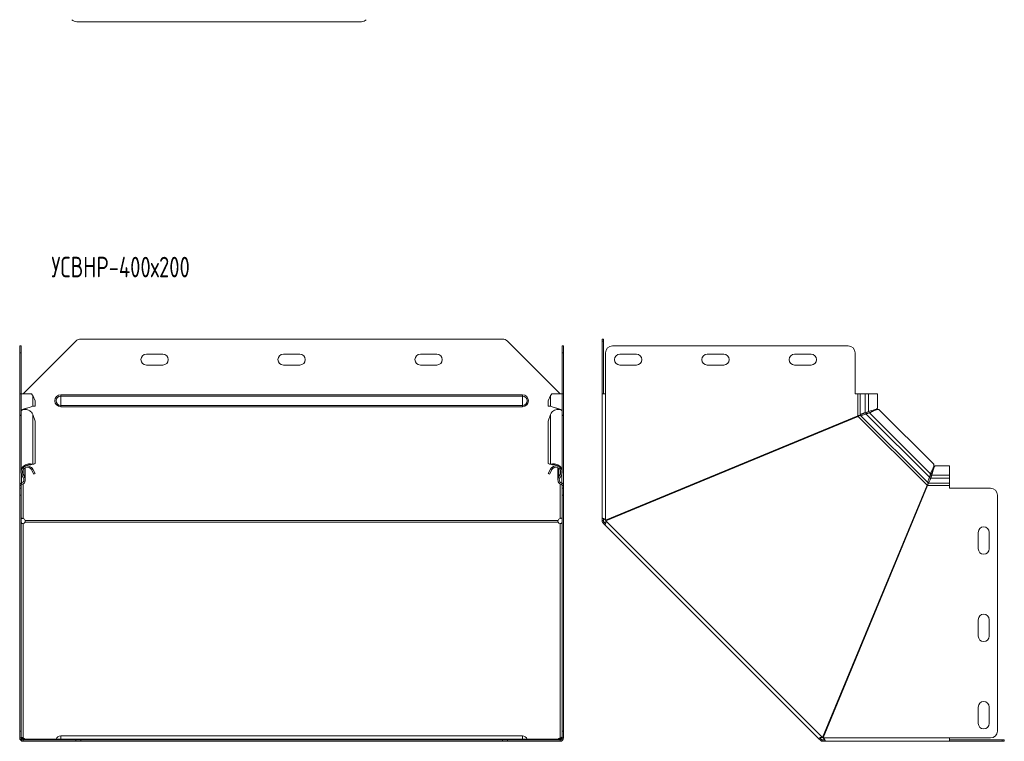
# Model space of a CAD drawing. Header units: millimetres. Extents: x -146 to 780, y -4293 to 292.
# Tile 6 of 11: x -142 to 577, y -2062 to -1535. Entities that reach past the tile are written whole.
import ezdxf

# ---------------------------------------------------------------- set-up
doc = ezdxf.new("R2010")
doc.units = ezdxf.units.MM
doc.styles.add('SLDTEXTSTYLE0', font='TXT', dxfattribs={"width": 0.7, "bigfont": 'bigfont'})

msp = doc.modelspace()

# ---------------------------------------------------------------- linework, layer by layer
at = {"color": 7, "linetype": 'Continuous', "lineweight": 15}
for p, q in [((-100.41, -1536.64), (107.44, -1536.64)), ((-142.02, -1773.25), (-141.02, -1773.25)), ((-142.02, -1778.25), (-142.02, -1773.25)), ((-141.02, -1773.25), (-141.02, -1778.25)), ((-100.98, -1769.72), (-139.52, -1808.25)), ((210.41, -1768.25), (-97.44, -1768.25)), ((252.48, -1808.25), (213.95, -1769.72)), ((253.98, -1773.25), (254.98, -1773.25)), ((253.98, -1778.25), (253.98, -1773.25)), ((254.98, -1773.25), (254.98, -1778.25)), ((283.12, -1768.25), (284.12, -1768.25)), ((283.12, -1769.72), (283.12, -1768.25)), ((283.12, -1769.72), (283.12, -1808.25)), ((284.12, -1768.25), (284.12, -1769.72)), ((284.12, -1769.72), (284.12, -1808.25)), ((462.77, -1773.25), (290.62, -1773.25)), ((-142.02, -1808.25), (-142.02, -1778.25)), ((-141.02, -1808.25), (-141.02, -1778.25)), ((-37.52, -1779.25), (-49.52, -1779.25)), ((62.48, -1779.25), (50.48, -1779.25)), ((162.48, -1779.25), (150.48, -1779.25)), ((253.98, -1808.25), (253.98, -1778.25)), ((254.98, -1808.25), (254.98, -1778.25)), ((285.62, -1778.25), (285.62, -1808.25)), ((308.12, -1779.25), (296.12, -1779.25)), ((371.87, -1779.25), (359.87, -1779.25)), ((435.62, -1779.25), (423.62, -1779.25)), ((467.77, -1808.25), (467.77, -1778.25)), ((-49.52, -1787.25), (-37.52, -1787.25)), ((50.48, -1787.25), (62.48, -1787.25)), ((150.48, -1787.25), (162.48, -1787.25)), ((296.12, -1787.25), (308.12, -1787.25)), ((359.87, -1787.25), (371.87, -1787.25)), ((423.62, -1787.25), (435.62, -1787.25)), ((-142.02, -1824.21), (-142.02, -1808.25)), ((-141.02, -1808.25), (-142.02, -1808.25)), ((-141.02, -1808.25), (-141.02, -1820.52)), ((-133.41, -1808.25), (-141.02, -1808.25)), ((-130.77, -1813.25), (-132.52, -1809.55)), ((245.49, -1809.55), (243.74, -1813.25)), ((253.98, -1808.25), (246.38, -1808.25)), ((253.98, -1820.52), (253.98, -1808.25)), ((254.98, -1808.25), (253.98, -1808.25)), ((254.98, -1824.21), (254.98, -1808.25)), ((283.12, -1899.21), (283.12, -1808.25)), ((285.62, -1808.25), (283.12, -1808.25)), ((469.77, -1808.25), (467.77, -1808.25)), ((471.5, -1808.25), (469.77, -1808.25)), ((475.08, -1808.25), (471.5, -1808.25)), ((475.08, -1808.25), (477.46, -1808.25)), ((484.11, -1808.25), (477.46, -1808.25)), ((484.11, -1818.54), (484.11, -1808.25)), ((-132.52, -1817.17), (-130.77, -1817.17)), ((-130.77, -1813.25), (-130.77, -1817.17)), ((243.74, -1813.25), (243.74, -1817.17)), ((245.49, -1817.17), (243.74, -1817.17)), ((-141.72, -1824.21), (-142.02, -1824.21)), ((-142.02, -1824.21), (-142.02, -1824.68)), ((-142.02, -1875), (-142.02, -1824.68)), ((-141.02, -1821.15), (-141.02, -1864.62)), ((-137.9, -1819.6), (-137.9, -1819.06)), ((-136.49, -1818.53), (-136.49, -1818.53)), ((-130.77, -1828.22), (-132.52, -1823.3)), ((245.49, -1823.3), (243.74, -1828.22)), ((250.87, -1819.06), (250.87, -1819.6)), ((253.98, -1864.62), (253.98, -1821.15)), ((254.69, -1824.21), (254.98, -1824.21)), ((254.98, -1824.21), (254.98, -1824.68)), ((254.98, -1875), (254.98, -1824.68)), ((469.77, -1824.21), (285.62, -1900.49)), ((285.81, -1900.95), (469.96, -1824.68)), ((474.55, -1823.36), (474.54, -1823.37)), ((475.08, -1822), (477.46, -1821.15)), ((475.08, -1822), (475.56, -1822)), ((475.56, -1822), (477.93, -1821.15)), ((478.25, -1822.09), (475.78, -1822.98)), ((475.78, -1822.98), (476.11, -1822.64)), ((478.58, -1821.75), (476.11, -1822.64)), ((477.46, -1821.15), (477.93, -1821.15)), ((478.58, -1821.75), (478.25, -1822.09)), ((480.69, -1820.99), (480.69, -1821)), ((525.15, -1859.58), (485.38, -1819.81)), ((-130.77, -1859.14), (-130.77, -1828.22)), ((243.74, -1859.14), (243.74, -1828.22)), ((-137.9, -1861.07), (-137.9, -1861.02)), ((-134.09, -1860.07), (-133.41, -1859.56)), ((-134.09, -1860.07), (-133.52, -1859.84)), ((-133.56, -1859.85), (-133.17, -1859.7)), ((-133.4, -1859.79), (-132.52, -1859.46)), ((-133.4, -1859.79), (-131.65, -1859.48)), ((-132.52, -1859.46), (-130.77, -1859.14)), ((-130.77, -1859.14), (-131.65, -1859.48)), ((243.74, -1859.14), (245.49, -1859.46)), ((244.62, -1859.48), (243.74, -1859.14)), ((244.62, -1859.48), (246.37, -1859.79)), ((246.37, -1859.79), (245.49, -1859.46)), ((246.14, -1859.7), (246.53, -1859.85)), ((247.06, -1860.07), (246.38, -1859.56)), ((246.49, -1859.84), (247.06, -1860.07)), ((250.87, -1861.02), (250.87, -1861.07)), ((536.71, -1860.85), (526.42, -1860.85)), ((536.71, -1867.5), (536.71, -1860.85)), ((-139.2, -1869.88), (-140.48, -1867.5)), ((-138.32, -1868.85), (-139.6, -1866.38)), ((-138.32, -1869.4), (-139.6, -1867.02)), ((-137.9, -1870.45), (-137.9, -1862.14)), ((-134.09, -1862.8), (-133.41, -1862.07)), ((-133.4, -1863.7), (-132.52, -1863.22)), ((-133.4, -1863.7), (-131.65, -1866.96)), ((-132.52, -1863.22), (-130.77, -1866.48)), ((-130.77, -1866.48), (-131.65, -1866.96)), ((243.74, -1866.48), (245.49, -1863.22)), ((244.62, -1866.96), (243.74, -1866.48)), ((244.62, -1866.96), (246.37, -1863.7)), ((246.37, -1863.7), (245.49, -1863.22)), ((247.06, -1862.8), (246.38, -1862.07)), ((250.87, -1862.14), (250.87, -1870.45)), ((251.29, -1868.85), (252.57, -1866.38)), ((251.29, -1869.4), (252.57, -1867.02)), ((252.17, -1869.88), (253.45, -1867.5)), ((521.98, -1869.18), (522.87, -1866.71)), ((522.32, -1868.85), (523.21, -1866.38)), ((522.87, -1866.71), (523.21, -1866.38)), ((523.81, -1867.02), (522.96, -1869.4)), ((523.81, -1867.5), (522.96, -1869.88)), ((523.81, -1867.02), (523.81, -1867.5)), ((536.71, -1869.88), (536.71, -1867.5)), ((-142.02, -1875), (-142.02, -1875.19)), ((-142.02, -1877.19), (-142.02, -1875.19)), ((-141.02, -1877.19), (-141.02, -1875.19)), ((-138.57, -1868.94), (-138.32, -1868.85)), ((251.29, -1868.85), (251.54, -1868.94)), ((253.61, -1873.46), (253.68, -1873.29)), ((253.98, -1877.19), (253.98, -1875.19)), ((254.98, -1875), (254.98, -1875.19)), ((254.98, -1877.19), (254.98, -1875.19)), ((520.28, -1875), (444, -2059.15)), ((444.47, -2059.34), (520.74, -1875.19)), ((521.59, -1870.42), (521.6, -1870.41)), ((521.98, -1869.18), (522.32, -1868.85)), ((522.51, -1871.01), (522.51, -1871.03)), ((522.96, -1869.88), (522.96, -1869.4)), ((536.71, -1873.46), (536.71, -1869.88)), ((536.71, -1875.19), (536.71, -1873.46)), ((536.71, -1877.19), (536.71, -1875.19)), ((-142.02, -1877.19), (-141.02, -1877.19)), ((-142.02, -1882.19), (-142.02, -1877.19)), ((-142.02, -2054.34), (-142.02, -1882.19)), ((-141.02, -1877.19), (-141.02, -1882.19)), ((-141.02, -2054.34), (-141.02, -1882.19)), ((253.98, -1877.19), (254.98, -1877.19)), ((253.98, -1882.19), (253.98, -1877.19)), ((253.98, -2054.34), (253.98, -1882.19)), ((254.98, -1877.19), (254.98, -1882.19)), ((254.98, -2054.34), (254.98, -1882.19)), ((566.71, -1877.19), (536.71, -1877.19)), ((571.71, -2054.34), (571.71, -1882.19)), ((284.12, -1899.21), (283.12, -1899.21)), ((283.12, -1900.76), (283.12, -1899.21)), ((284.12, -1900.76), (283.12, -1900.76)), ((284.56, -1901.82), (283.85, -1902.53)), ((284.95, -1903.63), (283.85, -1902.53)), ((284.12, -1900.76), (284.12, -1899.21)), ((285.66, -1902.92), (284.56, -1901.82)), ((285.66, -1902.92), (284.95, -1903.63)), ((284.95, -1903.63), (441.33, -2060.01)), ((557.71, -1909.34), (557.71, -1921.34)), ((565.71, -1921.34), (565.71, -1909.34)), ((557.71, -1973.09), (557.71, -1985.09)), ((565.71, -1985.09), (565.71, -1973.09)), ((557.71, -2036.84), (557.71, -2048.84)), ((565.71, -2048.84), (565.71, -2036.84)), ((-142.02, -2059.34), (-142.02, -2054.34)), ((-141.02, -2054.34), (-141.02, -2059.34)), ((253.98, -2059.34), (253.98, -2054.34)), ((254.98, -2054.34), (254.98, -2059.34)), ((-141.02, -2059.34), (-142.02, -2059.34)), ((-139.52, -2059.3), (-139.52, -2060.01)), ((-139.52, -2061.84), (-139.52, -2060.84)), ((-139.52, -2060.84), (-100.98, -2060.84)), ((-139.52, -2061.84), (-100.98, -2061.84)), ((-138.02, -2060.4), (-138.02, -2060.84)), ((224.98, -2057.84), (-112.02, -2057.84)), ((-100.98, -2060.84), (-97.44, -2060.84)), ((-97.44, -2061.84), (-100.98, -2061.84)), ((-97.44, -2060.84), (210.41, -2060.84)), ((-97.44, -2061.84), (210.41, -2061.84)), ((210.41, -2060.84), (213.95, -2060.84)), ((213.95, -2061.84), (210.41, -2061.84)), ((213.95, -2060.84), (252.48, -2060.84)), ((213.95, -2061.84), (252.48, -2061.84)), ((250.99, -2060.4), (250.99, -2060.84)), ((252.48, -2059.3), (252.48, -2060.01)), ((252.48, -2061.84), (252.48, -2060.84)), ((254.98, -2059.34), (253.98, -2059.34)), ((442.03, -2059.3), (441.33, -2060.01)), ((442.43, -2061.11), (441.33, -2060.01)), ((443.13, -2060.4), (442.03, -2059.3)), ((443.13, -2060.4), (442.43, -2061.11)), ((445.75, -2060.84), (444.2, -2060.84)), ((444.2, -2060.84), (444.2, -2061.84)), ((445.75, -2061.84), (444.2, -2061.84)), ((445.75, -2060.84), (445.75, -2061.84)), ((536.71, -2061.84), (445.75, -2061.84)), ((536.71, -2059.34), (566.71, -2059.34)), ((536.71, -2061.84), (536.71, -2059.34)), ((536.71, -2060.84), (575.24, -2060.84)), ((536.71, -2061.84), (575.24, -2061.84)), ((575.24, -2060.84), (576.71, -2060.84)), ((576.71, -2061.84), (575.24, -2061.84)), ((576.71, -2060.84), (576.71, -2061.84))]:
    msp.add_line(p, q, dxfattribs=at)
at = {"color": 7, "linetype": 'Continuous', "lineweight": 0}
for p, q in [((284.12, -1769.72), (283.12, -1769.72)), ((-141.02, -1778.25), (-142.02, -1778.25)), ((254.98, -1778.25), (253.98, -1778.25)), ((-132.52, -1809.55), (-132.52, -1817.17)), ((-112.02, -1809.82), (-112.02, -1808.89)), ((-112.02, -1808.89), (224.98, -1808.89)), ((-112.02, -1816.69), (-112.02, -1809.82)), ((-112.02, -1809.82), (224.98, -1809.82)), ((224.98, -1809.82), (224.98, -1808.89)), ((224.98, -1816.69), (224.98, -1809.82)), ((245.49, -1809.55), (245.49, -1817.17)), ((285.62, -1900.49), (285.62, -1808.25)), ((469.77, -1824.21), (469.77, -1808.25)), ((471.5, -1808.25), (471.5, -1823.69)), ((475.08, -1808.25), (475.08, -1822)), ((477.46, -1808.25), (477.46, -1821.15)), ((-112.02, -1816.69), (224.98, -1816.69)), ((-112.02, -1817.62), (-112.02, -1816.69)), ((-112.02, -1817.62), (224.98, -1817.62)), ((224.98, -1817.62), (224.98, -1816.69)), ((-138.32, -1819.23), (-138.32, -1819.63)), ((-132.52, -1859.46), (-132.52, -1823.3)), ((245.49, -1859.46), (245.49, -1823.3)), ((251.29, -1819.23), (251.29, -1819.63)), ((520.28, -1875), (469.96, -1824.68)), ((521.01, -1873.29), (471.67, -1823.95)), ((521.98, -1869.18), (475.78, -1822.98)), ((522.87, -1866.71), (478.25, -1822.09)), ((-140.71, -1873.29), (-140.71, -1866.99)), ((-140.48, -1867.5), (-139.6, -1867.02)), ((-139.6, -1866.38), (-139.6, -1863.7)), ((-138.32, -1868.85), (-138.32, -1862.35)), ((251.29, -1868.85), (251.29, -1862.35)), ((252.57, -1866.38), (252.57, -1863.7)), ((253.45, -1867.5), (252.57, -1867.02)), ((253.68, -1873.29), (253.68, -1866.99)), ((536.71, -1867.5), (523.81, -1867.5)), ((-142.02, -1875.19), (-141.02, -1875.19)), ((-140.71, -1873.46), (-140.44, -1874.42)), ((-139.52, -1899.21), (-139.52, -1874.01)), ((-139.2, -1869.88), (-138.32, -1869.4)), ((252.17, -1869.88), (251.29, -1869.4)), ((252.48, -1899.21), (252.48, -1874.01)), ((253.68, -1873.46), (253.41, -1874.42)), ((254.98, -1875.19), (253.98, -1875.19)), ((536.71, -1875.19), (520.74, -1875.19)), ((536.71, -1873.46), (521.27, -1873.46)), ((536.71, -1869.88), (522.96, -1869.88)), ((-141.02, -1882.19), (-142.02, -1882.19)), ((254.98, -1882.19), (253.98, -1882.19)), ((-139.52, -1902.92), (-139.52, -2059.3)), ((250.99, -1900.76), (-138.02, -1900.76)), ((250.99, -1901.82), (-138.02, -1901.82)), ((252.48, -1902.92), (252.48, -2059.3)), ((444, -2059.15), (285.81, -1900.95)), ((-142.02, -2054.34), (-141.02, -2054.34)), ((253.98, -2054.34), (254.98, -2054.34)), ((-138.02, -2060.4), (-115.55, -2060.4)), ((-115.45, -2060.2), (-112.02, -2060.2)), ((-112.02, -2057.84), (-112.02, -2060.2)), ((-112.02, -2060.2), (-112.02, -2060.84)), ((-112.02, -2060.2), (224.98, -2060.2)), ((-100.98, -2061.84), (-100.98, -2060.84)), ((-97.44, -2060.84), (-97.44, -2061.84)), ((210.41, -2061.84), (210.41, -2060.84)), ((213.95, -2060.84), (213.95, -2061.84)), ((224.98, -2057.84), (224.98, -2060.2)), ((224.98, -2060.2), (224.98, -2060.84)), ((228.42, -2060.2), (224.98, -2060.2)), ((228.52, -2060.4), (250.99, -2060.4)), ((536.71, -2059.34), (444.47, -2059.34)), ((575.24, -2061.84), (575.24, -2060.84))]:
    msp.add_line(p, q, dxfattribs=at)
at = {"color": 7, "linetype": 'Continuous', "lineweight": 15}
for centre, radius, start, end in [((-100.41, -1531.64), 5, 225, 270), ((107.44, -1531.64), 5, 270, 315), ((-97.44, -1773.25), 5, 90, 135), ((210.41, -1773.25), 5, 45, 90), ((290.62, -1778.25), 5, 90, 180), ((462.77, -1778.25), 5, 0, 90), ((-49.52, -1783.25), 4, 90, 270), ((-37.52, -1783.25), 4, 270, 90), ((50.48, -1783.25), 4, 90, 270), ((62.48, -1783.25), 4, 270, 90), ((150.48, -1783.25), 4, 90, 270), ((162.48, -1783.25), 4, 270, 90), ((296.12, -1783.25), 4, 90, 270), ((308.12, -1783.25), 4, 270, 90), ((359.87, -1783.25), 4, 90, 270), ((371.87, -1783.25), 4, 270, 90), ((423.62, -1783.25), 4, 90, 270), ((435.62, -1783.25), 4, 270, 90), ((-136.5, -1865.36), 4.52, 46.79215, 208.24059), ((249.47, -1865.36), 4.52, 331.75941, 133.20785), ((-136.5, -1865.36), 3.52, 46.79215, 208.24059), ((249.47, -1865.36), 3.52, 331.75941, 133.20785), ((-140.22, -1875.19), 1.8, 106.03023, 180), ((-140.22, -1875.19), 0.8, 106.03023, 180), ((-141.4, -1871.06), 2.5, 286.03023, 28.24059), ((-141.4, -1871.06), 3.5, 286.03023, 28.24059), ((254.37, -1871.06), 3.5, 151.75941, 253.96977), ((254.37, -1871.06), 2.5, 151.75941, 253.96977), ((253.18, -1875.19), 0.8, 0, 73.96977), ((253.18, -1875.19), 1.8, 0, 73.96977), ((566.71, -1882.19), 5, 0, 90), ((-140.39, -1901.55), 2.5, 18.31007, 69.49881), ((-139.97, -1900.74), 2.23, 281.69763, 330.91024), ((253.36, -1901.55), 2.5, 110.50119, 161.68993), ((252.94, -1900.74), 2.23, 209.08976, 258.30237), ((561.71, -1909.34), 4, 0, 180), ((561.71, -1921.34), 4, 180, 0), ((561.71, -1973.09), 4, 0, 180), ((561.71, -1985.09), 4, 180, 0), ((561.71, -2036.84), 4, 0, 180), ((561.71, -2048.84), 4, 180, 0), ((566.71, -2054.34), 5, 270, 0), ((-139.52, -2059.34), 2.5, 180, 270), ((-139.52, -2059.34), 1.5, 180, 270), ((-139.97, -2061.49), 2.23, 29.08976, 78.30237), ((-140.07, -2062.39), 2.44, 39.25557, 76.91086), ((-116.38, -2059.84), 1, 270, 338.97733), ((-112.02, -2061.52), 3.68, 90, 158.97733), ((224.98, -2061.52), 3.68, 21.02267, 90), ((229.35, -2059.84), 1, 201.02267, 270), ((252.94, -2061.49), 2.23, 101.69763, 150.91024), ((252.99, -2062.31), 2.36, 102.42031, 141.41326), ((252.48, -2059.34), 2.5, 270, 0), ((252.48, -2059.34), 1.5, 270, 360)]:
    msp.add_arc(centre, radius, start, end, dxfattribs=at)
at = {"color": 7, "linetype": 'Continuous', "lineweight": 0}
for centre, radius, start, end in [((-112.02, -1813.25), 4.37, 90, 270), ((-112.02, -1813.25), 3.43, 90, 270), ((224.98, -1813.25), 4.37, 270, 90), ((224.98, -1813.25), 3.43, 270, 90)]:
    msp.add_arc(centre, radius, start, end, dxfattribs=at)
at = {"color": 7, "linetype": 'Continuous', "lineweight": 15}
for points in [[(-132.52, -1809.55), (-132.75, -1809.12), (-133.05, -1808.69), (-133.41, -1808.25)], [(246.38, -1808.25), (246.02, -1808.69), (245.72, -1809.12), (245.49, -1809.55)], [(-132.52, -1823.3), (-132.75, -1822.69), (-133.05, -1822.1), (-133.41, -1821.56)], [(246.38, -1821.56), (246.02, -1822.1), (245.72, -1822.69), (245.49, -1823.3)], [(-133.41, -1859.56), (-133.05, -1859.49), (-132.75, -1859.46), (-132.52, -1859.46)], [(245.49, -1859.46), (245.72, -1859.46), (246.02, -1859.49), (246.38, -1859.56)], [(-134.09, -1862.8), (-133.82, -1863.06), (-133.58, -1863.36), (-133.4, -1863.7)], [(-133.41, -1862.07), (-133.05, -1862.4), (-132.75, -1862.8), (-132.52, -1863.22)], [(245.49, -1863.22), (245.72, -1862.8), (246.02, -1862.4), (246.38, -1862.07)], [(246.37, -1863.7), (246.55, -1863.36), (246.79, -1863.06), (247.06, -1862.8)], [(250.99, -2060.4), (250.92, -2060.55), (250.89, -2060.67), (250.89, -2060.74)]]:
    msp.add_open_spline(points, degree=3, dxfattribs=at)
for points, knots in [([(-140.95, -1820.52), (-140.94, -1820.4), (-140.91, -1820.11), (-140.07, -1819.66), (-138.7, -1819.16), (-136.96, -1818.66), (-135.17, -1818.16), (-133.54, -1817.67), (-132.86, -1817.34), (-132.52, -1817.17)], [0, 0, 0, 0, 0.110592, 0.258827, 0.407062, 0.555296, 0.703531, 0.851765, 1, 1, 1, 1]), ([(245.49, -1817.17), (245.83, -1817.34), (246.51, -1817.67), (248.14, -1818.16), (249.93, -1818.66), (251.67, -1819.16), (253.04, -1819.66), (253.88, -1820.11), (253.91, -1820.4), (253.92, -1820.52)], [0, 0, 0, 0, 0.148235, 0.296469, 0.444704, 0.592938, 0.741173, 0.889408, 1, 1, 1, 1]), ([(-142.02, -1824.21), (-142, -1824.17), (-141.96, -1824.08), (-141.67, -1823.95), (-141.34, -1823.84), (-141.09, -1823.78), (-141.02, -1823.76)], [0, 0, 0, 0, 0.292327, 0.584654, 0.87698, 1, 1, 1, 1]), ([(-141.02, -1823.98), (-141.09, -1823.98), (-141.34, -1824), (-141.67, -1824.15), (-141.96, -1824.39), (-142, -1824.58), (-142.02, -1824.68)], [0, 0, 0, 0, 0.12302, 0.415346, 0.707673, 1, 1, 1, 1]), ([(-133.41, -1821.56), (-133.83, -1821.2), (-134.68, -1820.46), (-136.28, -1819.81), (-137.87, -1819.53), (-139.31, -1819.65), (-140.38, -1820.08), (-140.97, -1820.63), (-140.96, -1821.01), (-140.95, -1821.16)], [0, 0, 0, 0, 0.151489, 0.302978, 0.454467, 0.605956, 0.757445, 0.908934, 1, 1, 1, 1]), ([(-139.31, -1819.72), (-139.28, -1819.7), (-139.05, -1819.51), (-138.18, -1819.16), (-137.19, -1818.78), (-136.62, -1818.58), (-136.5, -1818.53)], [0, 0, 0, 0, 0.056297, 0.474832, 0.893366, 1, 1, 1, 1]), ([(253.92, -1821.16), (253.92, -1821.01), (253.94, -1820.63), (253.35, -1820.08), (252.28, -1819.65), (250.84, -1819.53), (249.25, -1819.81), (247.65, -1820.46), (246.8, -1821.2), (246.38, -1821.56)], [0, 0, 0, 0, 0.091066, 0.242555, 0.394044, 0.545533, 0.697022, 0.848511, 1, 1, 1, 1]), ([(249.42, -1818.51), (249.55, -1818.56), (250.14, -1818.78), (251.15, -1819.16), (252.01, -1819.51), (252.25, -1819.7), (252.28, -1819.72)], [0, 0, 0, 0, 0.121445, 0.53304, 0.944636, 1, 1, 1, 1]), ([(253.98, -1823.76), (254.06, -1823.78), (254.31, -1823.84), (254.64, -1823.95), (254.93, -1824.08), (254.97, -1824.17), (254.98, -1824.21)], [0, 0, 0, 0, 0.12302, 0.415346, 0.707673, 1, 1, 1, 1]), ([(254.98, -1824.68), (254.97, -1824.58), (254.93, -1824.39), (254.64, -1824.15), (254.31, -1824), (254.06, -1823.98), (253.98, -1823.98)], [0, 0, 0, 0, 0.292327, 0.584654, 0.87698, 1, 1, 1, 1]), ([(469.77, -1824.21), (470.15, -1824.13), (470.54, -1824.04), (471.16, -1823.86), (471.39, -1823.77), (471.5, -1823.69)], [0, 0, 0, 0, 0.5, 0.5, 1, 1, 1, 1]), ([(471.67, -1823.95), (471.52, -1823.94), (471.27, -1824.02), (470.67, -1824.29), (470.31, -1824.48), (469.96, -1824.68)], [0, 0, 0, 0, 0.5, 0.5, 1, 1, 1, 1]), ([(471.5, -1823.69), (471.55, -1823.61), (471.62, -1823.55), (471.8, -1823.41), (471.91, -1823.33), (472.15, -1823.19), (472.29, -1823.12), (472.59, -1822.98), (472.76, -1822.91), (473.1, -1822.77), (473.28, -1822.7), (473.65, -1822.56), (473.83, -1822.49), (474.2, -1822.35), (474.39, -1822.28), (474.75, -1822.14), (474.92, -1822.07), (475.08, -1822)], [0, 0, 0, 0, 0.125, 0.125, 0.25, 0.25, 0.375, 0.375, 0.5, 0.5, 0.625, 0.625, 0.75, 0.75, 0.875, 0.875, 1, 1, 1, 1]), ([(475.78, -1822.98), (475.41, -1823.08), (475.02, -1823.21), (474.24, -1823.47), (473.84, -1823.61), (473.1, -1823.83), (472.75, -1823.92), (472.14, -1824), (471.88, -1824), (471.67, -1823.95)], [0, 0, 0, 0, 0.25, 0.25, 0.5, 0.5, 0.75, 0.75, 1, 1, 1, 1]), ([(473.9, -1822.47), (474.03, -1822.43), (474.6, -1822.28), (475.14, -1822.12), (475.56, -1822)], [0, 0, 0, 0, 0.218513, 1, 1, 1, 1]), ([(476.11, -1822.64), (475.88, -1822.74), (475.41, -1822.95), (474.87, -1823.21), (474.59, -1823.34), (474.55, -1823.36)], [0, 0, 0, 0, 0.464304, 0.928607, 1, 1, 1, 1]), ([(477.46, -1821.15), (478.01, -1820.98), (479.12, -1820.65), (480.94, -1820.15), (482.54, -1819.66), (483.64, -1819.16), (484.16, -1818.79), (484.07, -1818.58), (484.05, -1818.54)], [0, 0, 0, 0, 0.190333, 0.380667, 0.571, 0.761334, 0.951667, 1, 1, 1, 1]), ([(477.93, -1821.15), (478.36, -1820.98), (478.88, -1820.78), (479.42, -1820.59), (479.51, -1820.55)], [0, 0, 0, 0, 0.8362244, 1, 1, 1, 1]), ([(485.36, -1819.83), (485.22, -1819.73), (484.92, -1819.52), (484, -1819.65), (482.75, -1820.08), (481.27, -1820.72), (479.71, -1821.45), (478.74, -1821.88), (478.25, -1822.09)], [0, 0, 0, 0, 0.1467418, 0.3173935, 0.4880451, 0.6586967, 0.8293484, 1, 1, 1, 1]), ([(480.34, -1821.16), (480.17, -1821.22), (479.56, -1821.43), (478.99, -1821.62), (478.58, -1821.75)], [0, 0, 0, 0, 0.285899, 1, 1, 1, 1]), ([(-140.95, -1864.62), (-140.96, -1864.31), (-140.97, -1863.49), (-140.38, -1862.21), (-139.31, -1860.96), (-137.87, -1860.02), (-136.28, -1859.46), (-134.68, -1859.29), (-133.83, -1859.47), (-133.41, -1859.56)], [0, 0, 0, 0, 0.091066, 0.242555, 0.394044, 0.545533, 0.697022, 0.848511, 1, 1, 1, 1]), ([(-138.32, -1861.33), (-138.07, -1861.13), (-137.46, -1860.63), (-136.32, -1860.19), (-135.08, -1859.95), (-134.42, -1860.03), (-134.09, -1860.07)], [0, 0, 0, 0, 0.190473, 0.460315, 0.730158, 1, 1, 1, 1]), ([(246.38, -1859.56), (246.8, -1859.47), (247.65, -1859.29), (249.25, -1859.46), (250.84, -1860.02), (252.28, -1860.96), (253.35, -1862.21), (253.94, -1863.49), (253.92, -1864.31), (253.92, -1864.62)], [0, 0, 0, 0, 0.151489, 0.302978, 0.454467, 0.605956, 0.757445, 0.908934, 1, 1, 1, 1]), ([(247.06, -1860.07), (247.39, -1860.03), (248.05, -1859.95), (249.29, -1860.19), (250.38, -1860.61), (250.94, -1861.06), (251.14, -1861.22)], [0, 0, 0, 0, 0.280247, 0.560493, 0.84074, 1, 1, 1, 1]), ([(522.87, -1866.71), (523.08, -1866.22), (523.5, -1865.25), (524.24, -1863.68), (524.88, -1862.21), (525.31, -1860.96), (525.44, -1860.04), (525.22, -1859.74), (525.12, -1859.6)], [0, 0, 0, 0, 0.170652, 0.341303, 0.511955, 0.682607, 0.853258, 1, 1, 1, 1]), ([(526.42, -1860.91), (526.38, -1860.89), (526.17, -1860.8), (525.8, -1861.31), (525.3, -1862.42), (524.81, -1864.02), (524.31, -1865.84), (523.98, -1866.94), (523.81, -1867.5)], [0, 0, 0, 0, 0.048333, 0.238666, 0.429, 0.619333, 0.809667, 1, 1, 1, 1]), ([(523.21, -1866.38), (523.34, -1865.97), (523.52, -1865.41), (523.73, -1864.83), (523.78, -1864.68)], [0, 0, 0, 0, 0.740307, 1, 1, 1, 1]), ([(524.41, -1865.45), (524.37, -1865.53), (524.18, -1866.08), (523.98, -1866.59), (523.81, -1867.02)], [0, 0, 0, 0, 0.1637756, 1, 1, 1, 1]), ([(-142.02, -1875), (-142.02, -1874.64), (-141.89, -1874.29), (-141.42, -1873.69), (-141.09, -1873.44), (-140.71, -1873.29)], [0, 0, 0, 0, 0.5, 0.5, 1, 1, 1, 1]), ([(-137.92, -1870.45), (-137.91, -1870.4), (-137.89, -1870.1), (-138, -1869.55), (-138.21, -1869.08), (-138.32, -1868.85)], [0, 0, 0, 0, 0.095019, 0.547509, 1, 1, 1, 1]), ([(251.29, -1868.85), (251.18, -1869.08), (250.97, -1869.55), (250.86, -1870.1), (250.88, -1870.4), (250.89, -1870.45)], [0, 0, 0, 0, 0.4524906, 0.9049813, 1, 1, 1, 1]), ([(253.68, -1873.29), (254.05, -1873.44), (254.39, -1873.69), (254.85, -1874.29), (254.98, -1874.64), (254.98, -1875)], [0, 0, 0, 0, 0.5, 0.5, 1, 1, 1, 1]), ([(520.28, -1875), (520.47, -1874.64), (520.66, -1874.29), (520.94, -1873.69), (521.02, -1873.44), (521.01, -1873.29)], [0, 0, 0, 0, 0.5, 0.5, 1, 1, 1, 1]), ([(521.27, -1873.46), (521.18, -1873.57), (521.1, -1873.8), (520.92, -1874.42), (520.83, -1874.8), (520.74, -1875.19)], [0, 0, 0, 0, 0.5, 0.5, 1, 1, 1, 1]), ([(521.01, -1873.29), (520.96, -1873.08), (520.95, -1872.82), (521.04, -1872.21), (521.13, -1871.86), (521.35, -1871.12), (521.49, -1870.72), (521.75, -1869.93), (521.88, -1869.54), (521.98, -1869.18)], [0, 0, 0, 0, 0.25, 0.25, 0.5, 0.5, 0.75, 0.75, 1, 1, 1, 1]), ([(522.96, -1869.88), (522.82, -1870.2), (522.68, -1870.57), (522.4, -1871.31), (522.26, -1871.69), (521.98, -1872.37), (521.84, -1872.68), (521.55, -1873.18), (521.41, -1873.36), (521.27, -1873.46)], [0, 0, 0, 0, 0.25, 0.25, 0.5, 0.5, 0.75, 0.75, 1, 1, 1, 1]), ([(521.6, -1870.41), (521.62, -1870.37), (521.75, -1870.08), (522.01, -1869.55), (522.21, -1869.08), (522.32, -1868.85)], [0, 0, 0, 0, 0.071393, 0.535696, 1, 1, 1, 1]), ([(522.96, -1869.4), (522.89, -1869.64), (522.75, -1870.11), (522.6, -1870.68), (522.52, -1870.97), (522.51, -1871.01)], [0, 0, 0, 0, 0.464284, 0.928569, 1, 1, 1, 1]), ([(-139.52, -1899.21), (-139.78, -1899.12), (-140.02, -1899.08), (-140.41, -1899.09), (-140.57, -1899.13), (-140.71, -1899.25), (-140.74, -1899.27), (-140.77, -1899.31), (-140.78, -1899.31), (-140.79, -1899.33), (-140.8, -1899.34), (-140.81, -1899.36), (-140.83, -1899.38), (-140.88, -1899.48), (-140.91, -1899.57), (-140.99, -1899.88), (-141.02, -1900.16), (-141.02, -1900.49)], [0, 0, 0, 0, 0.25, 0.25, 0.5, 0.5, 0.5625, 0.5625, 0.578125, 0.578125, 0.59375, 0.59375, 0.625, 0.625, 0.75, 0.75, 1, 1, 1, 1]), ([(-141.02, -1900.95), (-141.02, -1901.36), (-140.98, -1901.66), (-140.94, -1901.89), (-140.93, -1901.92), (-140.93, -1901.94), (-140.93, -1901.95), (-140.93, -1901.95), (-140.92, -1901.96), (-140.92, -1901.97), (-140.92, -1901.98), (-140.91, -1902), (-140.91, -1902.01), (-140.89, -1902.09), (-140.87, -1902.15), (-140.8, -1902.32), (-140.75, -1902.43), (-140.64, -1902.58), (-140.6, -1902.63), (-140.55, -1902.68), (-140.55, -1902.69), (-140.54, -1902.7), (-140.54, -1902.7), (-140.53, -1902.7), (-140.53, -1902.7), (-140.52, -1902.71), (-140.51, -1902.72), (-140.48, -1902.75), (-140.47, -1902.76), (-140.37, -1902.83), (-140.29, -1902.88), (-140, -1902.98), (-139.77, -1902.99), (-139.52, -1902.92)], [0, 0, 0, 0, 0.25, 0.25, 0.28125, 0.28125, 0.285156, 0.285156, 0.289062, 0.289062, 0.296875, 0.296875, 0.3125, 0.3125, 0.375, 0.375, 0.5, 0.5, 0.5625, 0.5625, 0.570312, 0.570312, 0.574219, 0.574219, 0.578125, 0.578125, 0.59375, 0.59375, 0.625, 0.625, 0.75, 0.75, 1, 1, 1, 1]), ([(-138.02, -1901.82), (-137.96, -1901.67), (-137.92, -1901.49), (-137.92, -1901.13), (-137.96, -1900.94), (-138.02, -1900.76)], [0, 0, 0, 0, 0.5, 0.5, 1, 1, 1, 1]), ([(250.99, -1900.76), (250.92, -1900.98), (250.89, -1901.18), (250.89, -1901.54), (250.92, -1901.7), (250.99, -1901.82)], [0, 0, 0, 0, 0.5, 0.5, 1, 1, 1, 1]), ([(253.98, -1900.49), (253.98, -1900.1), (253.95, -1899.83), (253.91, -1899.64), (253.9, -1899.62), (253.9, -1899.6), (253.89, -1899.6), (253.89, -1899.59), (253.89, -1899.59), (253.89, -1899.58), (253.89, -1899.58), (253.88, -1899.56), (253.88, -1899.55), (253.86, -1899.49), (253.84, -1899.45), (253.77, -1899.33), (253.72, -1899.27), (253.61, -1899.18), (253.57, -1899.16), (253.52, -1899.13), (253.52, -1899.13), (253.51, -1899.13), (253.5, -1899.13), (253.5, -1899.12), (253.5, -1899.12), (253.49, -1899.12), (253.48, -1899.12), (253.45, -1899.1), (253.43, -1899.1), (253.34, -1899.07), (253.26, -1899.06), (252.97, -1899.06), (252.74, -1899.11), (252.48, -1899.21)], [0, 0, 0, 0, 0.25, 0.25, 0.28125, 0.28125, 0.285156, 0.285156, 0.289062, 0.289062, 0.296875, 0.296875, 0.3125, 0.3125, 0.375, 0.375, 0.5, 0.5, 0.5625, 0.5625, 0.570312, 0.570312, 0.574219, 0.574219, 0.578125, 0.578125, 0.59375, 0.59375, 0.625, 0.625, 0.75, 0.75, 1, 1, 1, 1]), ([(252.48, -1902.92), (252.75, -1902.98), (252.98, -1902.97), (253.38, -1902.81), (253.54, -1902.68), (253.68, -1902.47), (253.71, -1902.43), (253.74, -1902.37), (253.75, -1902.36), (253.76, -1902.34), (253.76, -1902.32), (253.78, -1902.28), (253.79, -1902.26), (253.85, -1902.12), (253.88, -1902), (253.96, -1901.6), (253.98, -1901.3), (253.98, -1900.95)], [0, 0, 0, 0, 0.25, 0.25, 0.5, 0.5, 0.5625, 0.5625, 0.578125, 0.578125, 0.59375, 0.59375, 0.625, 0.625, 0.75, 0.75, 1, 1, 1, 1]), ([(283.12, -1899.21), (283.12, -1899.2), (283.12, -1899.18), (283.13, -1899.15), (283.16, -1899.13), (283.19, -1899.11), (283.23, -1899.1), (283.27, -1899.09), (283.32, -1899.08), (283.38, -1899.08), (283.45, -1899.08), (283.51, -1899.09), (283.59, -1899.1), (283.66, -1899.11), (283.74, -1899.13), (283.82, -1899.15), (283.91, -1899.17), (283.99, -1899.2), (284.08, -1899.24), (284.17, -1899.27), (284.32, -1899.34), (284.54, -1899.46), (284.82, -1899.65), (285.1, -1899.89), (285.37, -1900.17), (285.53, -1900.38), (285.62, -1900.49)], [0, 0, 0, 0, 0.03577, 0.070797, 0.105097, 0.138688, 0.171589, 0.203818, 0.235397, 0.266348, 0.296694, 0.326462, 0.355676, 0.384366, 0.41256, 0.440291, 0.467591, 0.494494, 0.521037, 0.547256, 0.573191, 0.65226, 0.733301, 0.817558, 0.906139, 1, 1, 1, 1]), ([(283.85, -1902.53), (283.81, -1902.49), (283.74, -1902.42), (283.65, -1902.31), (283.56, -1902.19), (283.48, -1902.06), (283.41, -1901.94), (283.34, -1901.81), (283.29, -1901.68), (283.24, -1901.55), (283.2, -1901.42), (283.17, -1901.28), (283.15, -1901.15), (283.13, -1901.02), (283.12, -1900.89), (283.12, -1900.81), (283.12, -1900.76)], [0, 0, 0, 0, 0.07817, 0.155117, 0.230882, 0.305507, 0.379038, 0.451522, 0.523007, 0.593545, 0.663189, 0.731994, 0.800017, 0.867318, 0.933958, 1, 1, 1, 1]), ([(284.56, -1901.82), (284.4, -1901.67), (284.29, -1901.49), (284.15, -1901.13), (284.12, -1900.94), (284.12, -1900.76)], [0, 0, 0, 0, 0.5, 0.5, 1, 1, 1, 1]), ([(285.81, -1900.95), (285.82, -1901.03), (285.83, -1901.18), (285.85, -1901.39), (285.86, -1901.59), (285.87, -1901.77), (285.86, -1901.92), (285.86, -1902.07), (285.83, -1902.23), (285.79, -1902.41), (285.73, -1902.63), (285.66, -1902.84), (285.57, -1903.03), (285.49, -1903.21), (285.4, -1903.35), (285.32, -1903.46), (285.23, -1903.56), (285.15, -1903.62), (285.07, -1903.66), (285, -1903.67), (284.97, -1903.64), (284.95, -1903.63)], [0, 0, 0, 0, 0.05265, 0.101184, 0.145636, 0.186056, 0.222507, 0.255076, 0.283883, 0.336802, 0.391745, 0.449097, 0.509192, 0.572325, 0.625044, 0.680128, 0.737871, 0.798525, 0.86231, 0.929415, 1, 1, 1, 1]), ([(-139.52, -2060.01), (-139.72, -2059.97), (-140.12, -2059.9), (-140.62, -2059.75), (-140.87, -2059.64), (-140.97, -2059.6)], [0, 0, 0, 0, 0.4046799, 0.7760797, 1, 1, 1, 1]), ([(-139.52, -2059.3), (-139.64, -2059.27), (-139.88, -2059.21), (-140.21, -2059.1), (-140.49, -2058.99), (-140.7, -2058.91), (-140.85, -2058.87), (-140.9, -2058.89), (-140.92, -2058.9)], [0, 0, 0, 0, 0.192187, 0.365544, 0.52577, 0.680025, 0.841945, 1, 1, 1, 1]), ([(-138.02, -2060.84), (-137.96, -2060.84), (-137.92, -2060.8), (-137.92, -2060.64), (-137.96, -2060.53), (-138.02, -2060.4)], [0, 0, 0, 0, 0.5, 0.5, 1, 1, 1, 1]), ([(253.82, -2058.87), (253.77, -2058.88), (253.72, -2058.89), (253.61, -2058.93), (253.57, -2058.94), (253.52, -2058.96), (253.52, -2058.96), (253.51, -2058.96), (253.5, -2058.96), (253.5, -2058.96), (253.5, -2058.96), (253.49, -2058.97), (253.48, -2058.97), (253.45, -2058.98), (253.43, -2058.99), (253.34, -2059.02), (253.26, -2059.05), (252.97, -2059.15), (252.74, -2059.23), (252.48, -2059.3)], [0.375, 0.375, 0.375, 0.375, 0.5, 0.5, 0.5625, 0.5625, 0.5703125, 0.5703125, 0.5742188, 0.5742188, 0.578125, 0.578125, 0.59375, 0.59375, 0.625, 0.625, 0.75, 0.75, 1, 1, 1, 1]), ([(253.93, -2059.59), (253.83, -2059.63), (253.57, -2059.74), (253.07, -2059.9), (252.69, -2059.97), (252.48, -2060.01)], [0, 0, 0, 0, 0.245487, 0.603304, 1, 1, 1, 1]), ([(441.33, -2060.01), (441.32, -2060), (441.31, -2059.99), (441.3, -2059.96), (441.3, -2059.93), (441.31, -2059.89), (441.33, -2059.86), (441.36, -2059.82), (441.39, -2059.78), (441.43, -2059.73), (441.47, -2059.69), (441.53, -2059.65), (441.58, -2059.6), (441.65, -2059.56), (441.71, -2059.51), (441.79, -2059.47), (441.86, -2059.43), (441.95, -2059.39), (442.03, -2059.35), (442.12, -2059.31), (442.27, -2059.25), (442.51, -2059.18), (442.84, -2059.12), (443.21, -2059.09), (443.6, -2059.1), (443.87, -2059.13), (444, -2059.15)], [0, 0, 0, 0, 0.03577, 0.070797, 0.105097, 0.138688, 0.171589, 0.203818, 0.235397, 0.266348, 0.296694, 0.326462, 0.355676, 0.384366, 0.41256, 0.440291, 0.467591, 0.494494, 0.521037, 0.547256, 0.573191, 0.65226, 0.733301, 0.817558, 0.906139, 1, 1, 1, 1]), ([(444.2, -2061.84), (444.14, -2061.84), (444.04, -2061.84), (443.89, -2061.82), (443.75, -2061.8), (443.6, -2061.77), (443.46, -2061.73), (443.33, -2061.69), (443.2, -2061.63), (443.07, -2061.58), (442.95, -2061.51), (442.83, -2061.44), (442.72, -2061.36), (442.62, -2061.28), (442.52, -2061.2), (442.46, -2061.14), (442.43, -2061.11)], [0, 0, 0, 0, 0.07817, 0.155117, 0.230881, 0.305507, 0.379038, 0.451521, 0.523007, 0.593545, 0.663188, 0.731993, 0.800017, 0.867318, 0.933958, 1, 1, 1, 1]), ([(444.2, -2060.84), (443.98, -2060.84), (443.78, -2060.8), (443.42, -2060.64), (443.26, -2060.53), (443.13, -2060.4)], [0, 0, 0, 0, 0.5, 0.5, 1, 1, 1, 1]), ([(444.47, -2059.34), (444.53, -2059.39), (444.64, -2059.48), (444.81, -2059.62), (444.95, -2059.75), (445.08, -2059.87), (445.19, -2059.99), (445.29, -2060.09), (445.38, -2060.22), (445.49, -2060.38), (445.6, -2060.58), (445.69, -2060.78), (445.77, -2060.98), (445.83, -2061.16), (445.87, -2061.32), (445.89, -2061.46), (445.9, -2061.59), (445.89, -2061.69), (445.86, -2061.78), (445.82, -2061.83), (445.77, -2061.84), (445.75, -2061.84)], [0, 0, 0, 0, 0.05265, 0.101184, 0.145636, 0.186056, 0.222507, 0.255076, 0.283883, 0.336802, 0.391745, 0.449097, 0.509192, 0.572325, 0.625044, 0.680128, 0.737871, 0.798525, 0.86231, 0.929415, 1, 1, 1, 1])]:
    msp.add_open_spline(points, degree=3, knots=knots, dxfattribs=at)

# ---------------------------------------------------------------- texts
at = {"color": 7, "linetype": 'Continuous', "lineweight": 0, "insert": (-118.88, -1708.21), "char_height": 15, "attachment_point": 1, "style": 'SLDTEXTSTYLE0'}
msp.add_mtext('\\M+18454\\M+18452\\M+18442\\M+1844E\\M+18451-400\\M+18487200', dxfattribs=at)

doc.saveas('drawing.dxf')
